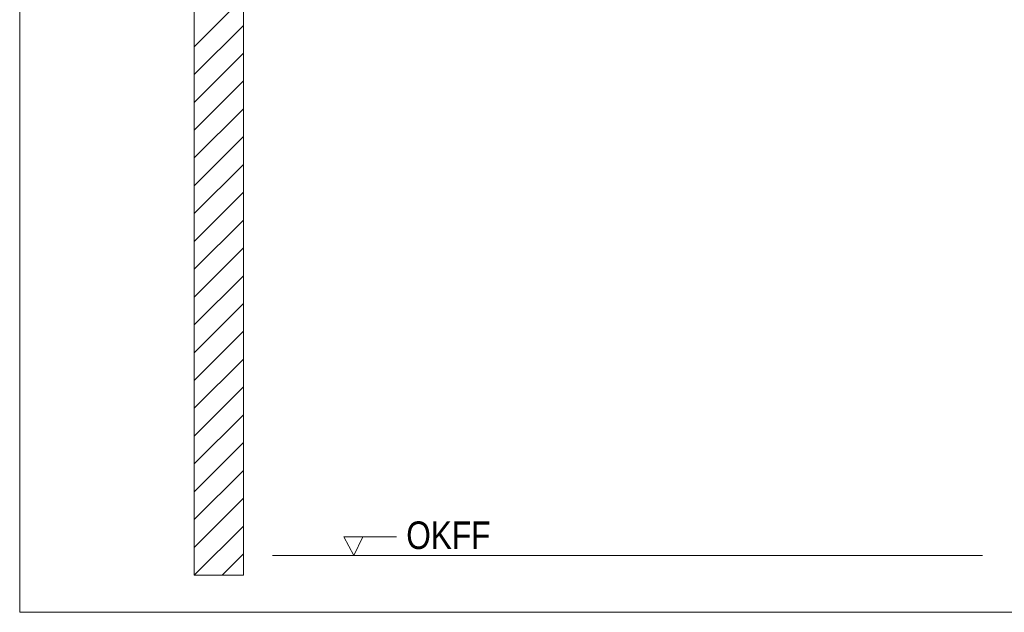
# Model space of a CAD drawing. Extents: x -620 to 300, y 62 to 1107.
# Tile 129 of 256: x 210 to 260, y 674 to 705. Entities that reach past the tile are written whole.
import ezdxf
from ezdxf.lldxf.tags import DXFTag

# ---------------------------------------------------------------- set-up
doc = ezdxf.new("R2010")
doc.units = 0
doc.layers.get('0').update_dxf_attribs({"lineweight": 35})
doc.layers.add('E_Detail_Beschriftung', color=7, linetype='Continuous', lineweight=13, true_color=0x009900)
doc.layers.add('E_Detail_Wandschraffur', color=7, linetype='Continuous', lineweight=5, true_color=0xc0c0c0)
doc.layers.add('E_Detail_Linie_Text_Bem', color=7, linetype='Continuous', lineweight=13)
doc.styles.get("Standard").update_dxf_attribs({"font": 'ARIALN.TTF'})
tags = doc.linetypes.add('fein_strichliert', pattern=[4, 1, -2, 1]).pattern_tags.tags
tags[8:9] = [DXFTag(74, 4), DXFTag(75, 0), DXFTag(340, '0'), DXFTag(46, 0.0), DXFTag(50, 0.0), DXFTag(44, 0.0), DXFTag(45, 0.0)]
tags[6:7] = [DXFTag(74, 4), DXFTag(75, 0), DXFTag(340, '0'), DXFTag(46, 0.0), DXFTag(50, 0.0), DXFTag(44, 0.0), DXFTag(45, 0.0)]
tags[4:5] = [DXFTag(74, 4), DXFTag(75, 0), DXFTag(340, '0'), DXFTag(46, 0.0), DXFTag(50, 0.0), DXFTag(44, 0.0), DXFTag(45, 0.0)]
tags = doc.linetypes.add('fein_strichliert-A06G9GDB8I', pattern=[4, 1, -2, 1]).pattern_tags.tags
tags[8:9] = [DXFTag(74, 4), DXFTag(75, 0), DXFTag(340, '0'), DXFTag(46, 0.0), DXFTag(50, 0.0), DXFTag(44, 0.0), DXFTag(45, 0.0)]
tags[6:7] = [DXFTag(74, 4), DXFTag(75, 0), DXFTag(340, '0'), DXFTag(46, 0.0), DXFTag(50, 0.0), DXFTag(44, 0.0), DXFTag(45, 0.0)]
tags[4:5] = [DXFTag(74, 4), DXFTag(75, 0), DXFTag(340, '0'), DXFTag(46, 0.0), DXFTag(50, 0.0), DXFTag(44, 0.0), DXFTag(45, 0.0)]

# ---------------------------------------------------------------- blocks, each defined once
blk = doc.blocks.new('Referenz-A06G9GDF8I')
at = {"layer": 'E_Detail_Linie_Text_Bem', "linetype": 'fein_strichliert-A06G9GDB8I', "ltscale": 0.65}
for p, q in [((209.965, 735.805), (209.965, 674.488)), ((209.965, 674.488), (269.708, 674.488))]:
    blk.add_line(p, q, dxfattribs=at)
at = {"layer": 'E_Detail_Linie_Text_Bem', "linetype": 'Continuous', "ltscale": 0.13}
for p, q in [((218.832, 716.378), (218.832, 676.378)), ((221.332, 704.578), (221.332, 716.378)), ((221.332, 704.378), (221.332, 704.578)), ((221.332, 676.378), (221.332, 704.378)), ((222.816, 677.378), (258.898, 677.378)), ((218.832, 676.378), (221.332, 676.378))]:
    blk.add_line(p, q, dxfattribs=at)
at = {"layer": 'E_Detail_Linie_Text_Bem', "color": 0, "linetype": 'Continuous', "ltscale": 0.13}
for p, q in [((226.94, 677.378), (226.431, 678.328)), ((226.431, 678.328), (229.115, 678.328)), ((227.398, 678.331), (226.94, 677.378))]:
    blk.add_line(p, q, dxfattribs=at)
at = {"layer": 'E_Detail_Wandschraffur', "linetype": 'fein_strichliert', "ltscale": 0.13}
for p, q in [((218.832, 703.245), (221.332, 705.745)), ((218.832, 700.416), (221.332, 702.916)), ((218.832, 697.588), (221.332, 700.088)), ((218.832, 694.76), (221.332, 697.26)), ((218.832, 691.931), (221.332, 694.431)), ((218.832, 689.103), (221.332, 691.603)), ((218.832, 686.274), (221.332, 688.774)), ((218.832, 683.446), (221.332, 685.946)), ((218.832, 680.617), (221.332, 683.117)), ((218.832, 677.789), (221.332, 680.289)), ((220.249, 676.378), (221.332, 677.461))]:
    blk.add_line(p, q, dxfattribs=at)
at = {"layer": 'E_Detail_Wandschraffur', "linetype": 'ByBlock', "ltscale": 0.13}
for p, q in [((218.832, 701.831), (221.332, 704.331)), ((218.832, 699.002), (221.332, 701.502)), ((218.832, 696.174), (221.332, 698.674)), ((218.832, 693.345), (221.332, 695.845)), ((218.832, 690.517), (221.332, 693.017)), ((218.832, 687.688), (221.332, 690.188)), ((218.832, 684.86), (221.332, 687.36)), ((218.832, 682.032), (221.332, 684.532)), ((218.832, 679.203), (221.332, 681.703)), ((218.835, 676.378), (221.332, 678.875))]:
    blk.add_line(p, q, dxfattribs=at)
at = {"layer": 'E_Detail_Beschriftung', "linetype": 'Continuous', "ltscale": 0.13, "insert": (229.61, 679.108), "char_height": 1.4, "attachment_point": 1}
blk.add_mtext('{\\fArial Narrow;OKFF}', dxfattribs=at)

msp = doc.modelspace()

# ---------------------------------------------------------------- block references
at = {"color": 8, "lineweight": 25, "ltscale": 0.25, "true_color": 0x808080}
msp.add_blockref('Referenz-A06G9GDF8I', (0, 0), dxfattribs=at)

doc.saveas('drawing.dxf')
